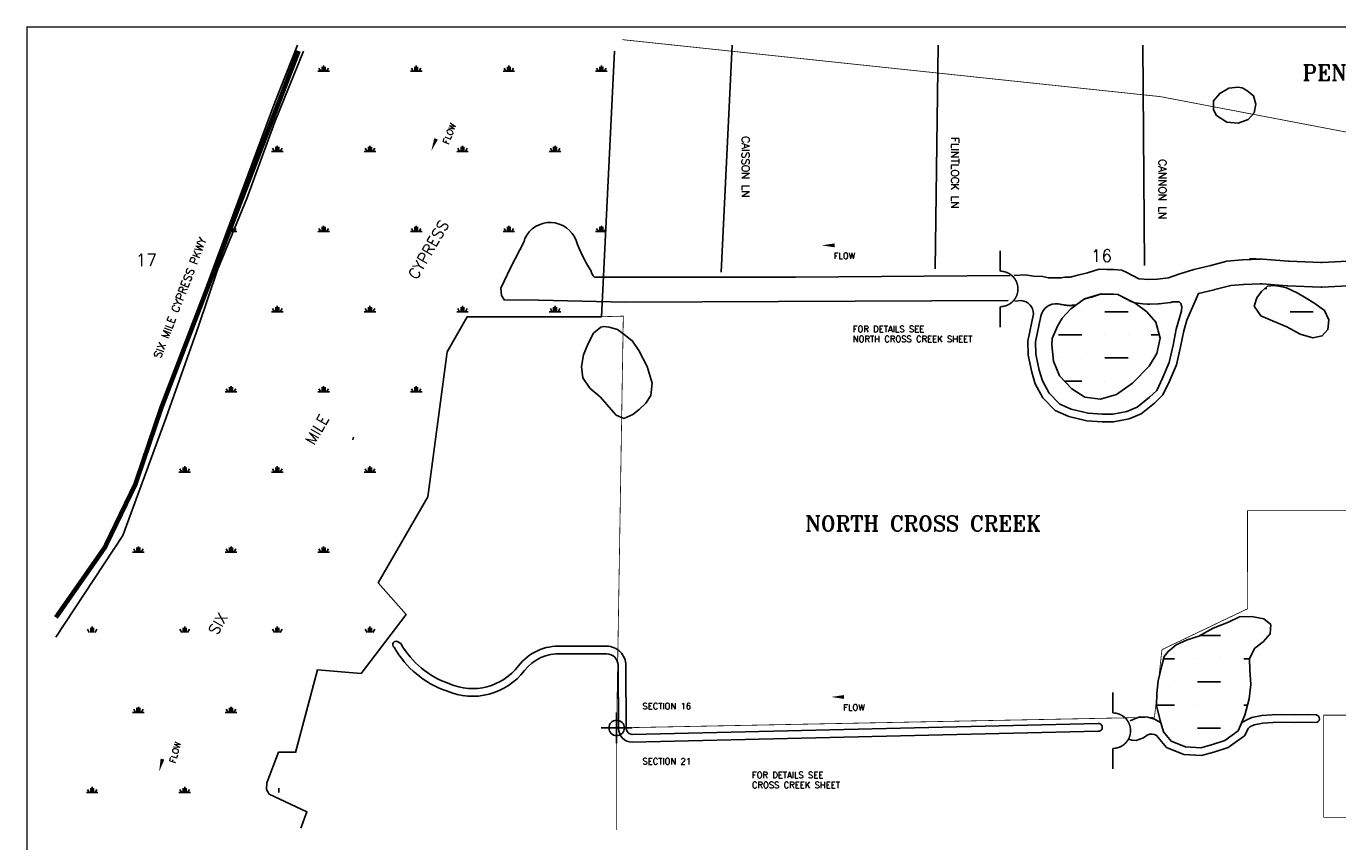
# Model space of a CAD drawing. Extents: x 227011 to 243771, y 801724 to 812451.
# Tile 2 of 4: x 227011 to 235509, y 807163 to 812451. Entities that reach past the tile are written whole.
import ezdxf
from ezdxf.enums import TextEntityAlignment as Align

# ---------------------------------------------------------------- set-up
doc = ezdxf.new("R2010")
doc.units = 0
doc.header["$LTSCALE"] = 800
doc.header["$PDMODE"] = 34
doc.header["$PDSIZE"] = 100
doc.linetypes.add('DASHED', pattern=[0])
doc.linetypes.add('PHANTOM', pattern=[0])
doc.layers.get('0').update_dxf_attribs({"linetype": 'CONTINUOUS'})
for name, color, linetype in [('BLUESHADE', 5, 'CONTINUOUS'), ('BORDER', 1, 'CONTINUOUS'), ('HATCH', 3, 'CONTINUOUS'), ('MAJROADS', 9, 'CONTINUOUS'), ('MINROADS', 9, 'CONTINUOUS'), ('MORE_WL', 14, 'CONTINUOUS'), ('PLAKES', 5, 'CONTINUOUS'), ('ROW', 12, 'PHANTOM'), ('SEC', 2, 'CONTINUOUS'), ('STRUCTURES', 1, 'CONTINUOUS'), ('SUBBASINS', 6, 'DASHED'), ('TEXT', 7, 'CONTINUOUS'), ('WL-PRESERVE', 14, 'CONTINUOUS'), ('WSHEDS', 11, 'CONTINUOUS')]:
    doc.layers.add(name, color=color, linetype=linetype)
doc.styles.get("Standard").update_dxf_attribs({"font": 'ROMANT'})

# ---------------------------------------------------------------- blocks, each defined once
blk = doc.blocks.new('*X')
at = {"color": 0}
for p, q in [((228928.1, 812158.6), (228928.1, 812188.6)), ((228937.5, 812158.6), (228937.5, 812196.1)), ((228946.9, 812158.6), (228946.9, 812188.6)), ((229528.1, 812158.6), (229528.1, 812188.6)), ((229537.5, 812158.6), (229537.5, 812196.1)), ((229546.9, 812158.6), (229546.9, 812188.6)), ((230128.1, 812158.6), (230128.1, 812188.6)), ((230137.5, 812158.6), (230137.5, 812196.1)), ((230146.9, 812158.6), (230146.9, 812188.6)), ((230728.1, 812158.6), (230728.1, 812188.6)), ((230737.5, 812158.6), (230737.5, 812196.1)), ((230746.9, 812158.6), (230746.9, 812188.6)), ((228900, 812158.6), (228975, 812158.6)), ((228918.7, 812158.6), (228906.7, 812179.4)), ((228956.3, 812158.6), (228968.3, 812179.4)), ((229500, 812158.6), (229575, 812158.6)), ((229518.7, 812158.6), (229506.7, 812179.4)), ((229556.3, 812158.6), (229568.3, 812179.4)), ((230100, 812158.6), (230175, 812158.6)), ((230118.7, 812158.6), (230106.7, 812179.4)), ((230156.3, 812158.6), (230168.3, 812179.4)), ((230700, 812158.6), (230775, 812158.6)), ((230718.7, 812158.6), (230706.7, 812179.4)), ((230756.3, 812158.6), (230768.3, 812179.4)), ((228637.5, 811639), (228637.5, 811676.5)), ((229237.5, 811639), (229237.5, 811676.5)), ((229837.5, 811639), (229837.5, 811676.5)), ((230437.5, 811639), (230437.5, 811676.5)), ((228600, 811639), (228675, 811639)), ((228618.7, 811639), (228606.7, 811659.8)), ((228628.1, 811639), (228628.1, 811669)), ((228646.9, 811639), (228646.9, 811669)), ((228656.3, 811639), (228668.3, 811659.8)), ((229200, 811639), (229275, 811639)), ((229218.7, 811639), (229206.7, 811659.8)), ((229228.1, 811639), (229228.1, 811669)), ((229246.9, 811639), (229246.9, 811669)), ((229256.3, 811639), (229268.3, 811659.8)), ((229800, 811639), (229875, 811639)), ((229818.7, 811639), (229806.7, 811659.8)), ((229828.1, 811639), (229828.1, 811669)), ((229846.9, 811639), (229846.9, 811669)), ((229856.3, 811639), (229868.3, 811659.8)), ((230400, 811639), (230475, 811639)), ((230418.7, 811639), (230406.7, 811659.8)), ((230428.1, 811639), (230428.1, 811669)), ((230446.9, 811639), (230446.9, 811669)), ((230456.3, 811639), (230468.3, 811659.8)), ((228309.8, 811119.4), (228375, 811119.4)), ((228318.7, 811119.4), (228313.3, 811128.8)), ((228328.1, 811119.4), (228328.1, 811149.4)), ((228337.5, 811119.4), (228337.5, 811156.9)), ((228346.9, 811119.4), (228346.9, 811149.4)), ((228356.3, 811119.4), (228368.3, 811140.2)), ((228900, 811119.4), (228975, 811119.4)), ((228918.7, 811119.4), (228906.7, 811140.2)), ((228928.1, 811119.4), (228928.1, 811149.4)), ((228937.5, 811119.4), (228937.5, 811156.9)), ((228946.9, 811119.4), (228946.9, 811149.4)), ((228956.3, 811119.4), (228968.3, 811140.2)), ((229500, 811119.4), (229575, 811119.4)), ((229518.7, 811119.4), (229506.7, 811140.2)), ((229528.1, 811119.4), (229528.1, 811149.4)), ((229537.5, 811119.4), (229537.5, 811156.9)), ((229546.9, 811119.4), (229546.9, 811149.4)), ((229556.3, 811119.4), (229568.3, 811140.2)), ((230100, 811119.4), (230175, 811119.4)), ((230118.7, 811119.4), (230106.7, 811140.2)), ((230128.1, 811119.4), (230128.1, 811149.4)), ((230137.5, 811119.4), (230137.5, 811156.9)), ((230146.9, 811119.4), (230146.9, 811149.4)), ((230156.3, 811119.4), (230168.3, 811140.2)), ((230700, 811119.4), (230765.4, 811119.4)), ((230718.7, 811119.4), (230706.7, 811140.2)), ((230728.1, 811119.4), (230728.1, 811149.4)), ((230737.5, 811119.4), (230737.5, 811156.9)), ((230746.9, 811119.4), (230746.9, 811149.4)), ((230756.3, 811119.4), (230766.3, 811136.7)), ((235036.4, 810750), (235050, 810750)), ((228600, 810599.8), (228675, 810599.8)), ((228618.7, 810599.8), (228606.7, 810620.6)), ((228628.1, 810599.8), (228628.1, 810629.8)), ((228637.5, 810599.8), (228637.5, 810637.3)), ((228646.9, 810599.8), (228646.9, 810629.8)), ((228656.3, 810599.8), (228668.3, 810620.6)), ((229200, 810599.8), (229275, 810599.8)), ((229218.7, 810599.8), (229206.7, 810620.6)), ((229228.1, 810599.8), (229228.1, 810629.8)), ((229237.5, 810599.8), (229237.5, 810637.3)), ((229246.9, 810599.8), (229246.9, 810629.8)), ((229256.3, 810599.8), (229268.3, 810620.6)), ((229800, 810599.8), (229875, 810599.8)), ((229818.7, 810599.8), (229806.7, 810620.6)), ((229828.1, 810599.8), (229828.1, 810629.8)), ((229837.5, 810599.8), (229837.5, 810637.3)), ((229846.9, 810599.8), (229846.9, 810629.8)), ((229856.3, 810599.8), (229868.3, 810620.6)), ((230400, 810599.8), (230475, 810599.8)), ((230418.7, 810599.8), (230406.7, 810620.6)), ((230428.1, 810599.8), (230428.1, 810629.8)), ((230437.5, 810599.8), (230437.5, 810637.3)), ((230446.9, 810599.8), (230446.9, 810629.8)), ((230456.3, 810599.8), (230468.3, 810620.6)), ((233850, 810600), (233850, 810600)), ((234000, 810600), (234150, 810600)), ((235050, 810600), (235050, 810600)), ((235200, 810600), (235350, 810600)), ((233700, 810450), (233850, 810450)), ((234000, 810450), (234000, 810450)), ((234150, 810450), (234150, 810450)), ((234300, 810450), (234353.1, 810450)), ((235350, 810450), (235350, 810450)), ((233700, 810300), (233700, 810300)), ((233850, 810300), (233850, 810300)), ((234000, 810300), (234150, 810300)), ((234300, 810300), (234300, 810300)), ((233738.5, 810150), (233850, 810150)), ((234000, 810150), (234000, 810150)), ((234150, 810150), (234150, 810150)), ((228300, 810080.2), (228375, 810080.2)), ((228318.7, 810080.2), (228306.7, 810100.9)), ((228328.1, 810080.2), (228328.1, 810110.2)), ((228337.5, 810080.2), (228337.5, 810117.7)), ((228346.9, 810080.2), (228346.9, 810110.2)), ((228356.3, 810080.2), (228368.3, 810100.9)), ((228900, 810080.2), (228975, 810080.2)), ((228918.7, 810080.2), (228906.7, 810100.9)), ((228928.1, 810080.2), (228928.1, 810110.2)), ((228937.5, 810080.2), (228937.5, 810117.7)), ((228946.9, 810080.2), (228946.9, 810110.2)), ((228956.3, 810080.2), (228968.3, 810100.9)), ((229500, 810080.2), (229575, 810080.2)), ((229518.7, 810080.2), (229506.7, 810100.9)), ((229528.1, 810080.2), (229528.1, 810110.2)), ((229537.5, 810080.2), (229537.5, 810117.7)), ((229546.9, 810080.2), (229546.9, 810110.2)), ((229556.3, 810080.2), (229568.3, 810100.9)), ((228000, 809560.5), (228075, 809560.5)), ((228018.7, 809560.5), (228006.7, 809581.3)), ((228028.1, 809560.5), (228028.1, 809590.5)), ((228037.5, 809560.5), (228037.5, 809598)), ((228046.9, 809560.5), (228046.9, 809590.5)), ((228056.3, 809560.5), (228068.3, 809581.3)), ((228600, 809560.5), (228675, 809560.5)), ((228618.7, 809560.5), (228606.7, 809581.3)), ((228628.1, 809560.5), (228628.1, 809590.5)), ((228637.5, 809560.5), (228637.5, 809598)), ((228646.9, 809560.5), (228646.9, 809590.5)), ((228656.3, 809560.5), (228668.3, 809581.3)), ((229200, 809560.5), (229275, 809560.5)), ((229218.7, 809560.5), (229206.7, 809581.3)), ((229228.1, 809560.5), (229228.1, 809590.5)), ((229237.5, 809560.5), (229237.5, 809598)), ((229246.9, 809560.5), (229246.9, 809590.5)), ((229256.3, 809560.5), (229268.3, 809581.3)), ((227718.7, 809040.9), (227706.7, 809061.7)), ((227728.1, 809040.9), (227728.1, 809070.9)), ((227737.5, 809040.9), (227737.5, 809078.4)), ((227746.9, 809040.9), (227746.9, 809070.9)), ((227756.3, 809040.9), (227768.3, 809061.7)), ((228318.7, 809040.9), (228306.7, 809061.7)), ((228328.1, 809040.9), (228328.1, 809070.9)), ((228337.5, 809040.9), (228337.5, 809078.4)), ((228346.9, 809040.9), (228346.9, 809070.9)), ((228356.3, 809040.9), (228368.3, 809061.7)), ((228918.7, 809040.9), (228906.7, 809061.7)), ((228928.1, 809040.9), (228928.1, 809070.9)), ((228937.5, 809040.9), (228937.5, 809078.4)), ((228946.9, 809040.9), (228946.9, 809070.9)), ((228956.3, 809040.9), (228968.3, 809061.7)), ((227700, 809040.9), (227775, 809040.9)), ((228300, 809040.9), (228375, 809040.9)), ((228900, 809040.9), (228975, 809040.9)), ((227418.7, 808521.3), (227406.7, 808542.1)), ((227428.1, 808521.3), (227428.1, 808551.3)), ((227437.5, 808521.3), (227437.5, 808558.8)), ((227446.9, 808521.3), (227446.9, 808551.3)), ((227456.3, 808521.3), (227468.3, 808542.1)), ((228018.7, 808521.3), (228006.7, 808542.1)), ((228028.1, 808521.3), (228028.1, 808551.3)), ((228037.5, 808521.3), (228037.5, 808558.8)), ((228046.9, 808521.3), (228046.9, 808551.3)), ((228056.3, 808521.3), (228068.3, 808542.1)), ((228618.7, 808521.3), (228606.7, 808542.1)), ((228628.1, 808521.3), (228628.1, 808551.3)), ((228637.5, 808521.3), (228637.5, 808558.8)), ((228646.9, 808521.3), (228646.9, 808551.3)), ((228656.3, 808521.3), (228668.3, 808542.1)), ((229218.7, 808521.3), (229206.7, 808542.1)), ((229228.1, 808521.3), (229228.1, 808551.3)), ((229237.5, 808521.3), (229237.5, 808558.8)), ((229246.9, 808521.3), (229246.9, 808551.3)), ((229256.3, 808521.3), (229268.3, 808542.1)), ((234613.6, 808500), (234750, 808500)), ((234900, 808500), (234900, 808500)), ((235050, 808500), (235050, 808500)), ((234380.4, 808350), (234450, 808350)), ((234600, 808350), (234600, 808350)), ((234750, 808350), (234750, 808350)), ((234900, 808350), (234937.2, 808350)), ((234450, 808200), (234450, 808200)), ((234600, 808200), (234750, 808200)), ((234900, 808200), (234900, 808200)), ((227718.7, 808001.7), (227706.7, 808022.5)), ((227728.1, 808001.7), (227728.1, 808031.7)), ((227737.5, 808001.7), (227737.5, 808039.2)), ((227746.9, 808001.7), (227746.9, 808031.7)), ((227756.3, 808001.7), (227768.3, 808022.5)), ((228318.7, 808001.7), (228306.7, 808022.5)), ((228328.1, 808001.7), (228328.1, 808031.7)), ((228337.5, 808001.7), (228337.5, 808039.2)), ((228346.9, 808001.7), (228346.9, 808031.7)), ((228356.3, 808001.7), (228368.3, 808022.5)), ((234334.1, 808050), (234450, 808050)), ((234600, 808050), (234600, 808050)), ((234750, 808050), (234750, 808050)), ((234900, 808050), (234923.6, 808050)), ((227700, 808001.7), (227775, 808001.7)), ((228300, 808001.7), (228375, 808001.7)), ((234450, 807900), (234450, 807900)), ((234600, 807900), (234750, 807900)), ((227428.1, 807482.1), (227428.1, 807512.1)), ((227437.5, 807482.1), (227437.5, 807519.6)), ((227446.9, 807482.1), (227446.9, 807512.1)), ((228028.1, 807482.1), (228028.1, 807512.1)), ((228037.5, 807482.1), (228037.5, 807519.6)), ((228046.9, 807482.1), (228046.9, 807512.1)), ((228646.9, 807482.1), (228646.9, 807512.1)), ((227400, 807482.1), (227475, 807482.1)), ((227418.7, 807482.1), (227406.7, 807502.9)), ((227456.3, 807482.1), (227468.3, 807502.9)), ((228000, 807482.1), (228075, 807482.1)), ((228018.7, 807482.1), (228006.7, 807502.9)), ((228056.3, 807482.1), (228068.3, 807502.9))]:
    blk.add_line(p, q, dxfattribs=at)
blk = doc.blocks.new('WEIR')
at = {"layer": 'STRUCTURES', "color": 0, "const_width": 20}
blk.add_lwpolyline([(0, 498), (0, 230, -1), (0, -230), (0, -498)], format="xyb", dxfattribs=at)
blk = doc.blocks.new('FLARROW')
at = {"layer": 'PLAKES', "color": 0}
blk.add_lwpolyline([(0, 0, 0, 0.05, 0), (0.168, 0, 0, 0, -0.087559), (0.267, -0.018, 0, 0, 0.245722), (0.355, -0.006, 0, 0, -0.309425), (0.492, -0.004, 0, 0, 0), (0.558, -0.006, 0, 0, 0)], format="xyseb", dxfattribs=at)
blk.add_text('FLOW', height=0.08, dxfattribs=at).set_placement((0.295, -0.176), align=Align.CENTER)

msp = doc.modelspace()

# ---------------------------------------------------------------- linework, layer by layer
at = {"layer": 'BLUESHADE', "color": 0}
msp.add_lwpolyline([(229131.9, 809787), (229127, 809769)], dxfattribs=at)
at = {"layer": 'BORDER', "color": 0, "const_width": 10}
msp.add_lwpolyline([(227015.5, 801986), (243765.5, 801986), (243765.5, 812446), (227015.5, 812446)], close=True, dxfattribs=at)
at = {"layer": 'MAJROADS', "color": 0}
msp.add_lwpolyline([(228768.4, 812327.6), (228620.5, 811956.6), (227886.9, 809979.5), (227717.9, 809481.6), (227615.6, 809250.8), (227519.9, 809071.9), (227204.4, 808619.9)], dxfattribs=at)
at = {"layer": 'MINROADS', "color": 0}
for points in [[(231585.3, 812327.6), (231514.4, 810857.3)], [(232919.7, 812327.6), (232900.1, 810878.9)], [(234246.2, 812327.6), (234256, 810900.1)]]:
    msp.add_lwpolyline(points, dxfattribs=at)
at = {"layer": 'MORE_WL', "color": 0}
for points in [[(234802.4, 812049.2), (234744, 812015.1), (234702.6, 811967.7), (234703, 811908.1), (234723.5, 811872.8), (234789.2, 811829.5), (234863.6, 811821.6), (234929.3, 811845.9), (234967.8, 811890.4), (234977.4, 811946.2), (234962, 812000.3), (234920.3, 812035.2), (234889, 812051.5), (234861.1, 812056)], [(230685.2, 810460.3), (230652, 810394.1), (230622.4, 810319.6), (230608.5, 810244), (230617.9, 810170.7), (230663.5, 810104.8), (230730.9, 810045.9), (230785.3, 809983.9), (230833.8, 809929.6), (230883.4, 809908.5), (230941.9, 809933.8), (230982.1, 809965.8), (231024.3, 810007.9), (231058.1, 810056), (231066.3, 810136.8), (231034.9, 810244.8), (230979, 810349), (230939.5, 810410), (230894, 810446.9), (230842.6, 810484.3), (230788.4, 810500.5), (230752.8, 810504.6), (230733.2, 810500.6)]]:
    msp.add_lwpolyline(points, close=True, dxfattribs=at)
at = {"layer": 'PLAKES', "color": 0}
for points in [[(230693, 810823.3, -0.125822), (230668.3, 810867.1, -0.050976), (230573.7, 811060.9, 0.669411), (230241.1, 811073.7), (230236.2, 811055.8), (230151.4, 810889.4), (230086.1, 810752.4), (230089.4, 810705), (230110.6, 810674), (230236.2, 810677.3), (230893.7, 810661), (233373.2, 810671.7)], [(235612.5, 810929.1), (235407.1, 810919.5, -0.021544), (235398.4, 810919.4), (235190.9, 810927.6, -0.010686), (235186.7, 810927.9), (235022.8, 810941.3, 0.006738), (235020.1, 810941.5), (234936.3, 810946.1)], [(233385.9, 810835.6), (231994.9, 810824.1), (230693, 810823.3, -0.293633)], [(234601.7, 810717.9, -0.012072), (234606.4, 810719.1), (234707.7, 810742.2, 0.009282), (234711.3, 810743), (234799.1, 810766.5, -0.042915), (234816, 810769.4), (234896.5, 810776.6, -0.011469), (234901.1, 810776.9), (235007, 810781.5, -0.031306), (235019.5, 810781.3), (235180.6, 810768, 0.010686), (235184.9, 810767.8), (235398.8, 810759.4, 0.021544), (235407.4, 810759.4), (235615.2, 810769.1, -0.009692)], [(233415.3, 810667.5), (233457.3, 810671.7, -0.393018), (233537.1, 810585.8), (233500.2, 810408.4), (233503.5, 810318.3), (233525.5, 810208.3), (233548.5, 810132.7), (233598.7, 810042.5), (233678.1, 809959.5), (233765.3, 809921.2), (233883.5, 809892.4), (233981.3, 809886.1), (234055.8, 809886.1), (234157.2, 809905.7), (234233.9, 809937.1), (234321, 810008.1), (234376.4, 810060.1), (234419.6, 810149.8), (234463.2, 810255.5), (234490.9, 810372.8), (234511.5, 810475.5), (234530.9, 810544.9), (234606.4, 810719.1)], [(234884.8, 807933.7), (234914.9, 807952.8), (234952.7, 807969.3), (235016.4, 807981.1), (235084.8, 807985.9), (235143.8, 807988.2), (235233.5, 807985.9), (235313.7, 807988.2), (235368, 807985.9, -0.922026), (235365.8, 807935.9), (235313.3, 807938.2), (235233.5, 807935.8), (235144.1, 807938.2), (235087.5, 807935.9), (235022.7, 807931.4), (234967.5, 807921.2), (234938.5, 807908.6), (234931.5, 807900.9), (234903.7, 807850.8), (234799.6, 807775.3), (234705.3, 807744), (234626.4, 807722.8), (234512.2, 807730.1), (234399.6, 807775), (234334.4, 807852.5), (234320.3, 807858.4), (234306.2, 807860.8), (234289.7, 807860.8), (234273.2, 807853.7), (234249.6, 807837.2), (234226, 807827.8), (234202.4, 807820.7), (234174.1, 807823), (234155.2, 807827.8)]]:
    msp.add_lwpolyline(points, format="xyb", dxfattribs=at)
for points in [[(235008.9, 810941.7), (234892.1, 810936.6), (234789.9, 810927.5), (234685.5, 810899.7), (234575.2, 810874.6), (234479.9, 810843.4), (234411.1, 810819), (234340.7, 810810.9), (234285.6, 810808.2), (234255.1, 810810.8), (234220.6, 810813.9), (234141.1, 810854.3), (234109.3, 810870.3), (234056.5, 810873.2), (234013.5, 810873.2), (233961.8, 810875.6), (233887.8, 810851.6), (233825.4, 810836.5), (233774.7, 810823.8), (233740.5, 810823.8), (233716, 810818.9), (233635, 810819.6), (233596, 810827.7), (233537.2, 810831.4), (233482.5, 810839.8), (233411.1, 810835.6)], [(234164.6, 807948.1), (234202.4, 807964.6), (234228.3, 807974.1), (234277.9, 807971.7), (234320.3, 807957.5), (234361.3, 807936.6)]]:
    msp.add_lwpolyline(points, dxfattribs=at)
for points in [[(234422.6, 810659.7, 0.056436), (234444.5, 810664.8), (234480.6, 810664.9), (234492.4, 810653), (234498.4, 810632.3), (234495.4, 810605.6), (234483.6, 810561.2), (234462.8, 810487.1), (234442.1, 810383.5), (234415.4, 810270.9), (234373.9, 810170.2), (234335.4, 810090.2), (234288, 810045.7), (234208, 809980.6), (234142.9, 809953.9), (234051, 809936.1), (233982.9, 809936.1), (233891.1, 809942), (233781.4, 809968.7), (233707.4, 810001.3), (233639.2, 810072.4), (233594.8, 810152.4), (233574.1, 810220.5), (233553.3, 810324.2), (233550.4, 810404.2), (233585.3, 810571.7, -0.393676), (233696.6, 810650.4), (233710.2, 810648.5, -0.020977), (233718.5, 810647), (233733, 810643.8, 0.054722), (233754.7, 810641.4), (233785.6, 810641.4, 0.019195), (233793.2, 810641.7), (233810.6, 810643), (233851.9, 810672.6, -0.096145), (233886.6, 810688.4), (233911.3, 810694.4, 0.019195), (233918.7, 810696.4), (233958.1, 810709.2, -0.090003), (233993.5, 810714), (234009, 810713.3, 0.011356), (234013.5, 810713.2), (234050.9, 810713.2, -0.013876), (234056.5, 810713), (234083.1, 810711.6), (234095.8, 810705.2, -0.001689), (234096.4, 810704.9), (234175.2, 810664.8, 0.095222), (234211.5, 810654.4), (234246, 810651.2, 0.00098), (234246.4, 810651.2), (234276.9, 810648.5, 0.034187), (234290.6, 810648.3), (234345.7, 810651, 0.016231), (234352.2, 810651.6)], [(233956.6, 807880.1), (230937.5, 807809.4, -0.411373), (230848.9, 807897.6), (230846, 808306.6, 0.414836), (230771.5, 808381.2), (230476.7, 808381.2, 0.251512), (230239.5, 808273.5, -0.34467), (229734.3, 808141.6, -0.184024), (229394.8, 808424.4, -0.958964), (229417.7, 808460.8), (229438.4, 808448.9, 0.184916), (229752.4, 808188.2, 0.346114), (230199.8, 808303.8, -0.250098), (230478.3, 808431.2), (230771.5, 808431.2, -0.414214), (230896, 808306.7), (230898.9, 807897.9, 0.409975), (230937.4, 807859.4), (233956.2, 807930.1, -1.060959)]]:
    msp.add_lwpolyline(points, format="xyb", close=True, dxfattribs=at)
at = {"layer": 'ROW', "color": 0}
for points in [[(228806.4, 812290.3), (228621.8, 811830.9), (228439.6, 811333.9), (228249.4, 810870.9), (228126.2, 810505.5), (227918, 809913.9), (227635.8, 809148.8), (227203.1, 808490.9)], [(228755.8, 807742.9), (228897.3, 808279), (229180.3, 808254.6), (229472.4, 808636.3), (229291, 808843), (229611.8, 809398.9), (229738.5, 810340.3), (229868.5, 810567.7), (230738.5, 810567.7), (230822.5, 812290.3)], [(228789.3, 807251.7), (228829.1, 807356.8), (228585.3, 807472.3), (228566.7, 807503.1), (228568.9, 807546.4), (228645.5, 807743.7)], [(228645.5, 807743.7), (228756, 807743.7)]]:
    msp.add_lwpolyline(points, dxfattribs=at)
at = {"layer": 'SEC', "color": 0}
msp.add_point((230836.2, 807901.8), dxfattribs=at)
at = {"layer": 'SUBBASINS', "color": 0, "const_width": 5}
for points in [[(230873.7, 812363.9), (234359.2, 811994.6), (236208.4, 811641.7), (236801.2, 811500.5)], [(230836.2, 807240.1), (230836.2, 807901.8), (230879.4, 810571.3), (230738.5, 810567.7)], [(230836.2, 807901.8), (234321.1, 807970.7), (234369.8, 808409.1), (234924.6, 808674.3), (234923.8, 809309.7), (236903.8, 809309.7), (236916.4, 807984.2), (235417.4, 807984.2), (235417.4, 807322.2), (236929, 807322.2), (236929.3, 807238.3)]]:
    msp.add_lwpolyline(points, dxfattribs=at)
at = {"layer": 'WL-PRESERVE', "color": 0}
for points in [[(235097, 810770.7), (235054.6, 810765.7), (235015.5, 810731.8), (234983.8, 810689.8), (234967.3, 810635.4), (235009.3, 810572.4), (235086.8, 810540.3), (235178.5, 810501), (235266.1, 810455.3), (235347.3, 810431.7), (235408.6, 810442.8), (235444.5, 810484.6), (235451.5, 810548), (235423.3, 810608.1), (235352.9, 810658.4), (235305.1, 810688.7), (235245.2, 810722.9), (235175.6, 810755.2), (235137.4, 810763.2), (235110.9, 810768.2)], [(233656.4, 810384.8), (233665.9, 810278.5), (233706.3, 810184.9), (233785.3, 810099.2), (233871, 810046), (233972.1, 810033.9), (234075.2, 810063.1), (234179.5, 810137.7), (234287, 810247.2), (234337.3, 810328.7), (234358.5, 810429.4), (234330.9, 810533.2), (234270.7, 810598.6), (234195.3, 810655.4), (234084.2, 810712.5), (233976, 810715.3), (233868.8, 810682.6), (233779.4, 810619), (233722, 810557.2), (233691.9, 810505.9), (233659.2, 810425.6)], [(234384.3, 808365.4), (234368.9, 808305.4), (234346.1, 808206), (234336.2, 808124.8), (234334, 808046.7), (234357.6, 807949.2), (234379.3, 807876.8), (234429.7, 807816.8), (234523.3, 807779.5), (234621.4, 807773.2), (234690.9, 807791.9), (234776.5, 807820.3), (234863.1, 807883.2), (234906.9, 807985), (234933.9, 808090.2), (234945.9, 808182.9), (234938.7, 808275.6), (234937.2, 808352), (234972.5, 808418.3), (235024.5, 808459.5), (235071.3, 808510.8), (235074.8, 808571.4), (235030.2, 808609.4), (234948.9, 808625), (234872.5, 808622.2), (234800.4, 808587.2), (234701, 808547.3), (234608.9, 808497.5), (234533.5, 808472.2), (234462.6, 808439.9), (234433.5, 808416.6), (234409.8, 808398)]]:
    msp.add_lwpolyline(points, close=True, dxfattribs=at)
at = {"layer": 'WSHEDS', "color": 0, "const_width": 30}
msp.add_lwpolyline([(227203.1, 808618), (227519.9, 809071.9), (227717.9, 809481.6), (227886.9, 809979.5), (228775.1, 812290.3)], dxfattribs=at)

# ---------------------------------------------------------------- block references
at = {"layer": 'HATCH', "color": 0}
msp.add_blockref('*X', (0, 0), dxfattribs=at)
msp.add_blockref('*X', (0, 0), dxfattribs=at)
msp.add_blockref('*X', (0, 0), dxfattribs=at)
msp.add_blockref('*X', (0, 0), dxfattribs=at)
msp.add_blockref('*X', (0, 0), dxfattribs=at)
msp.add_blockref('*X', (0, 0), dxfattribs=at)
msp.add_blockref('*X', (0, 0), dxfattribs=at)
msp.add_blockref('*X', (0, 0), dxfattribs=at)
msp.add_blockref('*X', (0, 0), dxfattribs=at)
at = {"layer": 'STRUCTURES', "color": 0, "xscale": 0.5, "yscale": 0.5, "zscale": 0.5}
for p in [(233321.6, 810747.8), (234051.3, 807883.7)]:
    msp.add_blockref('WEIR', p, dxfattribs=at)
at = {"layer": 'TEXT', "color": 0, "xscale": 500, "yscale": 500, "zscale": 500}
for p, rotation in [((229635.5, 811642.8), 68.45902408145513), ((227871.9, 807618.2), 75.14138555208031)]:
    msp.add_blockref('FLARROW', p, dxfattribs=dict(at, rotation=rotation))
for p in [(232164.2, 811030.2), (232226.3, 808102.3)]:
    msp.add_blockref('FLARROW', p, dxfattribs=at)

# ---------------------------------------------------------------- texts
at = {"layer": 'HATCH', "color": 0}
for s, p in [('CYPRESS', (229541.8, 810803.1)), ('MILE', (228874, 809730.7)), ('SIX', (228246.8, 808498.3))]:
    msp.add_text(s, height=70, rotation=60, dxfattribs=at).set_placement(p)
at = {"layer": 'TEXT', "color": 0}
for s, height, p in [('PENZANCE', 100, (235281.1, 812099.6)), ('16', 80, (233908.8, 810922.6)), ('17', 80, (227720.2, 810896)), ('FOR DETAILS SEE ', 40, (232366.4, 810468)), ('NORTH CROSS CREEK SHEET', 40, (232366.4, 810403.3)), ('NORTH CROSS CREEK', 100, (232057.5, 809176.2)), ('SECTION 16', 40, (231003, 808022.8)), ('SECTION 21', 40, (231003, 807665.5)), ('FOR DETAILS SEE', 40, (231712.7, 807576.2)), ('CROSS CREEK SHEET', 40, (231712.7, 807511.4))]:
    msp.add_text(s, height=height, dxfattribs=at).set_placement(p)
for s, rotation, p in [('CAISSON LN', 270, (231647.4, 811737.7)), ('FLINTLOCK LN', 270, (233003.2, 811732.3)), ('CANNON LN', 270, (234348.2, 811588.8)), ('SIX MILE CYPRESS PKWY', 69, (227880.9, 810293.7))]:
    msp.add_text(s, height=50, rotation=rotation, dxfattribs=at).set_placement(p)

doc.saveas('drawing.dxf')
